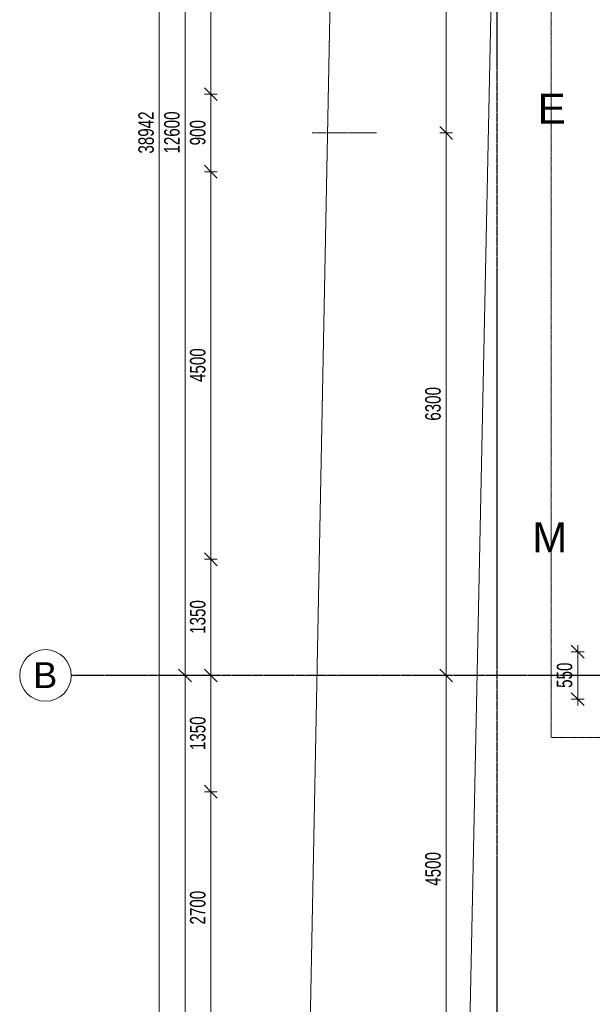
# Model space of a CAD drawing. Header units: millimetres. Extents: x -80560 to 110805, y -11020 to 52719.
# Tile 16 of 184: x 29345 to 36000, y 18781 to 30215. Entities that reach past the tile are written whole.
import ezdxf

# ---------------------------------------------------------------- set-up
doc = ezdxf.new("R2010")
doc.units = ezdxf.units.MM
doc.linetypes.add('CENTER2', pattern=[20, 8, -4, 4, -4])
doc.linetypes.add('DASHED2-1', pattern=[3, 2, -1])
for name, color, linetype, lineweight in [('A-ANNO-DIMS', 211, 'Continuous', 9), ('A-ANNO-DIMS-100', 211, 'Continuous', 9), ('A-DETL', 90, 'Continuous', 18), ('A-DETL-MBND', 5, 'Continuous', 18), ('A-FLOR-OVHD', 1, 'DASHED2-1', 18), ('G-ANNO-SYMB', 111, 'Continuous', 9), ('S-GRID', 1, 'Continuous', 9), ('S-GRID-IDEN', 1, 'Continuous', 9)]:
    doc.layers.add(name, color=color, linetype=linetype, lineweight=lineweight)
doc.styles.add('Arial_3', font='arial.ttf', dxfattribs={"height": 350})
doc.styles.add('Arial_4', font='arial.ttf', dxfattribs={"height": 300})
doc.styles.add('Arial_5', font='arial.ttf', dxfattribs={"width": 0.7, "height": 180})
doc.dimstyles.new('n3o_1_8', dxfattribs={"dimscale": 304.8, "dimtxt": 183.646692, "dimasz": 0.492126, "dimexe": 0.246063, "dimexo": 0.0625, "dimgap": 0.032808, "dimtad": 1, "dimdec": 0, "dimdsep": 46, "dimtxsty": 'Arial_5', "dimblk1": 'OBLIQUE', "dimblk2": 'OBLIQUE', "dimsah": 1, "dimcen": 0.09, "dimdle": 0.246063, "dimazin": 0, "dimtfac": 1, "dimtdec": 4, "dimtix": 1, "dimtmove": 0, "dimatfit": 3, "dimfxl": 0.246063, "dimfxlon": 1, "dimtvp": 1, "dimtolj": 1, "dimtzin": 0, "dimarcsym": 2})
doc.dimstyles.new('n3o_1_8_3', dxfattribs={"dimscale": 304.8, "dimtxt": 183.646692, "dimasz": 0.492126, "dimexe": 0.246063, "dimexo": 0.0625, "dimgap": 0.032808, "dimtad": 1, "dimdec": 0, "dimdsep": 46, "dimtxsty": 'Arial_5', "dimblk1": 'OBLIQUE', "dimblk2": 'OBLIQUE', "dimsah": 1, "dimcen": 0.09, "dimdle": 0.246063, "dimazin": 0, "dimtfac": 1, "dimtdec": 4, "dimtix": 1, "dimtmove": 0, "dimatfit": 3, "dimfxl": 0.246063, "dimfxlon": 1, "dimtvp": 1, "dimtolj": 1, "dimtzin": 0, "dimarcsym": 2})

# ---------------------------------------------------------------- blocks, each defined once
blk = doc.blocks.new('Leonardo College_EHA_1489_R18_CF_situatie_2020_rvt-1-DO_01 eerste verdieping')
at = {"layer": 'A-DETL-MBND', "color": 254}
for p, q in [((7599, 6923), (8434, 49581)), ((8434, 49581), (7599, 6923)), ((9438, 6923), (9965, 32055)), ((9941, 30921), (9438, 6923))]:
    blk.add_line(p, q, dxfattribs=at)
blk = doc.blocks.new('Grid - r_3_0mm-316018-DO_01 eerste verdieping')
at = {"layer": 'S-GRID-IDEN'}
blk.add_circle((0, 0), 3, dxfattribs=at)
blk = doc.blocks.new('DIMBLOCK102-DO_01 eerste verdieping')
at = {"layer": 'A-ANNO-DIMS-100'}
for p, q in [((31567, 32050), (31492, 32125)), ((31642, 32050), (31492, 32050)), ((31567, 32050), (31567, 29350)), ((31567, 32050), (31642, 31975)), ((31567, 32050), (31642, 32050)), ((31567, 29350), (31492, 29425)), ((31642, 29350), (31492, 29350)), ((31567, 29350), (31642, 29275)), ((31567, 29350), (31642, 29350))]:
    blk.add_line(p, q, dxfattribs=at)
at = {"layer": 'A-ANNO-DIMS-100', "color": 0, "insert": (31324, 30508), "char_height": 180, "width": 461.09, "attachment_point": 1, "rotation": 90, "line_spacing_factor": 0.941778, "style": 'Arial_5'}
blk.add_mtext('2700', dxfattribs=at)
blk = doc.blocks.new('_Oblique')
at = {"color": 0, "linetype": 'ByBlock', "lineweight": -2}
blk.add_line((-0.5, -0.5), (0.5, 0.5), dxfattribs=at)
blk = doc.blocks.new('DIMBLOCK103-DO_01 eerste verdieping')
at = {"layer": 'A-ANNO-DIMS-100'}
for p, q in [((31567, 29350), (31492, 29425)), ((31642, 29350), (31492, 29350)), ((31567, 29350), (31567, 28450)), ((31567, 29350), (31642, 29275)), ((31567, 29350), (31642, 29350)), ((31567, 28450), (31492, 28525)), ((31642, 28450), (31492, 28450)), ((31567, 28450), (31642, 28375)), ((31567, 28450), (31642, 28450))]:
    blk.add_line(p, q, dxfattribs=at)
at = {"layer": 'A-ANNO-DIMS-100', "color": 0, "insert": (31324, 28756), "char_height": 180, "width": 345.82, "attachment_point": 1, "rotation": 90, "line_spacing_factor": 0.941778, "style": 'Arial_5'}
blk.add_mtext('900', dxfattribs=at)
blk = doc.blocks.new('DIMBLOCK104-DO_01 eerste verdieping')
at = {"layer": 'A-ANNO-DIMS-100'}
for p, q in [((31567, 28450), (31492, 28525)), ((31642, 28450), (31492, 28450)), ((31567, 28450), (31567, 23950)), ((31567, 28450), (31642, 28375)), ((31567, 28450), (31642, 28450)), ((31567, 23950), (31492, 24025)), ((31642, 23950), (31492, 23950)), ((31567, 23950), (31642, 23875)), ((31567, 23950), (31642, 23950))]:
    blk.add_line(p, q, dxfattribs=at)
at = {"layer": 'A-ANNO-DIMS-100', "color": 0, "insert": (31324, 26008), "char_height": 180, "width": 461.09, "attachment_point": 1, "rotation": 90, "line_spacing_factor": 0.941778, "style": 'Arial_5'}
blk.add_mtext('4500', dxfattribs=at)
blk = doc.blocks.new('DIMBLOCK105-DO_01 eerste verdieping')
at = {"layer": 'A-ANNO-DIMS-100'}
for p, q in [((31567, 23950), (31492, 24025)), ((31642, 23950), (31492, 23950)), ((31567, 23950), (31567, 22600)), ((31567, 23950), (31642, 23875)), ((31567, 23950), (31642, 23950)), ((31567, 22600), (31492, 22675)), ((31642, 22600), (31492, 22600)), ((31567, 22600), (31642, 22525)), ((31567, 22600), (31642, 22600))]:
    blk.add_line(p, q, dxfattribs=at)
at = {"layer": 'A-ANNO-DIMS-100', "color": 0, "insert": (31324, 23083), "char_height": 180, "width": 461.09, "attachment_point": 1, "rotation": 90, "line_spacing_factor": 0.941778, "style": 'Arial_5'}
blk.add_mtext('1350', dxfattribs=at)
blk = doc.blocks.new('DIMBLOCK106-DO_01 eerste verdieping')
at = {"layer": 'A-ANNO-DIMS-100'}
for p, q in [((31567, 22600), (31492, 22675)), ((31642, 22600), (31492, 22600)), ((31567, 22600), (31567, 21250)), ((31567, 22600), (31642, 22525)), ((31567, 22600), (31642, 22600)), ((31567, 21250), (31492, 21325)), ((31642, 21250), (31492, 21250)), ((31567, 21250), (31642, 21175)), ((31567, 21250), (31642, 21250))]:
    blk.add_line(p, q, dxfattribs=at)
at = {"layer": 'A-ANNO-DIMS-100', "color": 0, "insert": (31324, 21733), "char_height": 180, "width": 461.09, "attachment_point": 1, "rotation": 90, "line_spacing_factor": 0.941778, "style": 'Arial_5'}
blk.add_mtext('1350', dxfattribs=at)
blk = doc.blocks.new('DIMBLOCK107-DO_01 eerste verdieping')
at = {"layer": 'A-ANNO-DIMS-100'}
for p, q in [((31567, 21250), (31492, 21325)), ((31642, 21250), (31492, 21250)), ((31567, 21250), (31567, 18550)), ((31567, 21250), (31642, 21175)), ((31567, 21250), (31642, 21250)), ((31567, 18550), (31492, 18625)), ((31642, 18550), (31492, 18550)), ((31567, 18550), (31642, 18475)), ((31567, 18550), (31642, 18550))]:
    blk.add_line(p, q, dxfattribs=at)
at = {"layer": 'A-ANNO-DIMS-100', "color": 0, "insert": (31324, 19708), "char_height": 180, "width": 461.09, "attachment_point": 1, "rotation": 90, "line_spacing_factor": 0.941778, "style": 'Arial_5'}
blk.add_mtext('2700', dxfattribs=at)
blk = doc.blocks.new('DIMBLOCK127-DO_01 eerste verdieping')
at = {"layer": 'A-ANNO-DIMS-100'}
for p, q in [((31267, 22600), (31192, 22675)), ((31192, 22600), (31342, 22600)), ((31267, 22600), (31192, 22600)), ((31267, 10000), (31267, 22600)), ((31267, 22600), (31342, 22525)), ((31267, 10000), (31192, 10075)), ((31192, 10000), (31342, 10000)), ((31267, 10000), (31192, 10000)), ((31267, 10000), (31342, 9925))]:
    blk.add_line(p, q, dxfattribs=at)
at = {"layer": 'A-ANNO-DIMS-100', "color": 0, "insert": (31024, 16060), "char_height": 180, "width": 576.37, "attachment_point": 1, "rotation": 90, "line_spacing_factor": 0.941778, "style": 'Arial_5'}
blk.add_mtext('12600', dxfattribs=at)
blk = doc.blocks.new('DIMBLOCK128-DO_01 eerste verdieping')
at = {"layer": 'A-ANNO-DIMS-100'}
for p, q in [((31267, 35200), (31192, 35275)), ((31192, 35200), (31342, 35200)), ((31267, 35200), (31192, 35200)), ((31267, 22600), (31267, 35200)), ((31267, 35200), (31342, 35125)), ((31267, 22600), (31192, 22675)), ((31192, 22600), (31342, 22600)), ((31267, 22600), (31192, 22600)), ((31267, 22600), (31342, 22525))]:
    blk.add_line(p, q, dxfattribs=at)
at = {"layer": 'A-ANNO-DIMS-100', "color": 0, "insert": (31024, 28660), "char_height": 180, "width": 576.37, "attachment_point": 1, "rotation": 90, "line_spacing_factor": 0.941778, "style": 'Arial_5'}
blk.add_mtext('12600', dxfattribs=at)
blk = doc.blocks.new('DIMBLOCK347-DO_01 eerste verdieping')
at = {"layer": 'A-ANNO-DIMS-100'}
for p, q in [((30967, 48371), (30892, 48446)), ((31042, 48371), (30892, 48371)), ((30967, 48446), (30967, 9354)), ((30967, 48371), (31042, 48296)), ((30967, 48371), (31042, 48371)), ((30967, 9429), (30892, 9504)), ((31042, 9429), (30892, 9429)), ((30967, 9429), (31042, 9354)), ((30967, 9429), (31042, 9429))]:
    blk.add_line(p, q, dxfattribs=at)
at = {"layer": 'A-ANNO-DIMS-100', "color": 0, "insert": (30724, 28660), "char_height": 180, "width": 576.37, "attachment_point": 1, "rotation": 90, "line_spacing_factor": 0.941778, "style": 'Arial_5'}
blk.add_mtext('38942', dxfattribs=at)
blk = doc.blocks.new('DIMBLOCK611-DO_01 eerste verdieping')
at = {"layer": 'A-ANNO-DIMS-100'}
for p, q in [((35831, 22875), (35756, 22950)), ((35906, 22875), (35756, 22875)), ((35831, 22250), (35831, 22950)), ((35831, 22875), (35906, 22800)), ((35831, 22875), (35906, 22875)), ((35831, 22325), (35756, 22400)), ((35906, 22325), (35756, 22325)), ((35831, 22325), (35906, 22250)), ((35831, 22325), (35906, 22325))]:
    blk.add_line(p, q, dxfattribs=at)
at = {"layer": 'A-ANNO-DIMS-100', "color": 0, "insert": (35587, 22456), "char_height": 180, "width": 345.82, "attachment_point": 1, "rotation": 90, "line_spacing_factor": 0.941778, "style": 'Arial_5'}
blk.add_mtext('550', dxfattribs=at)
blk = doc.blocks.new('DIMBLOCK623-DO_01 eerste verdieping')
at = {"layer": 'A-ANNO-DIMS-100'}
for p, q in [((34302, 22600), (34227, 22675)), ((34227, 22600), (34377, 22600)), ((34302, 22600), (34227, 22600)), ((34302, 18100), (34302, 22600)), ((34302, 22600), (34377, 22525)), ((34302, 18100), (34227, 18175)), ((34377, 18100), (34227, 18100)), ((34302, 18100), (34377, 18025)), ((34302, 18100), (34377, 18100))]:
    blk.add_line(p, q, dxfattribs=at)
at = {"layer": 'A-ANNO-DIMS-100', "color": 0, "insert": (34058, 20158), "char_height": 180, "width": 461.09, "attachment_point": 1, "rotation": 90, "line_spacing_factor": 0.941778, "style": 'Arial_5'}
blk.add_mtext('4500', dxfattribs=at)
blk = doc.blocks.new('DIMBLOCK624-DO_01 eerste verdieping')
at = {"layer": 'A-ANNO-DIMS-100'}
for p, q in [((34302, 28900), (34227, 28975)), ((34377, 28900), (34227, 28900)), ((34302, 22600), (34302, 28900)), ((34302, 28900), (34377, 28825)), ((34302, 28900), (34377, 28900)), ((34302, 22600), (34227, 22675)), ((34227, 22600), (34377, 22600)), ((34302, 22600), (34227, 22600)), ((34302, 22600), (34377, 22525))]:
    blk.add_line(p, q, dxfattribs=at)
at = {"layer": 'A-ANNO-DIMS-100', "color": 0, "insert": (34058, 25558), "char_height": 180, "width": 461.09, "attachment_point": 1, "rotation": 90, "line_spacing_factor": 0.941778, "style": 'Arial_5'}
blk.add_mtext('6300', dxfattribs=at)
blk = doc.blocks.new('DIMBLOCK625-DO_01 eerste verdieping')
at = {"layer": 'A-ANNO-DIMS-100'}
for p, q in [((34302, 35200), (34227, 35275)), ((34227, 35200), (34377, 35200)), ((34302, 35200), (34227, 35200)), ((34302, 28900), (34302, 35200)), ((34302, 35200), (34377, 35125)), ((34302, 28900), (34227, 28975)), ((34377, 28900), (34227, 28900)), ((34302, 28900), (34377, 28825)), ((34302, 28900), (34377, 28900))]:
    blk.add_line(p, q, dxfattribs=at)
at = {"layer": 'A-ANNO-DIMS-100', "color": 0, "insert": (34058, 31858), "char_height": 180, "width": 461.09, "attachment_point": 1, "rotation": 90, "line_spacing_factor": 0.941778, "style": 'Arial_5'}
blk.add_mtext('6300', dxfattribs=at)

msp = doc.modelspace()

# ---------------------------------------------------------------- linework, layer by layer
at = {"layer": 'A-DETL', "linetype": 'CENTER2'}
msp.add_line((32744.8, 28900), (33494.8, 28900), dxfattribs=at)
at = {"layer": 'A-FLOR-OVHD'}
for p, q in [((35523.8, 21879), (35523.8, 48371)), ((36723.8, 21879), (35523.8, 21879))]:
    msp.add_line(p, q, dxfattribs=at)
at = {"layer": 'S-GRID', "linetype": 'CENTER2', "lineweight": 25}
for p, q in [((34894.8, 4383.3), (34894.8, 52119.1)), ((110204.9, 22600), (29945.3, 22600))]:
    msp.add_line(p, q, dxfattribs=at)

# ---------------------------------------------------------------- block references
at = {"color": 250, "lineweight": 5}
msp.add_blockref('Leonardo College_EHA_1489_R18_CF_situatie_2020_rvt-1-DO_01 eerste verdieping', (24894.8, 0), dxfattribs=at)
at = {"layer": 'S-GRID-IDEN', "xscale": 99.99999999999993, "yscale": 99.99999999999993, "zscale": 99.99999999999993, "rotation": 90}
msp.add_blockref('Grid - r_3_0mm-316018-DO_01 eerste verdieping', (29645.3, 22600), dxfattribs=at)

# ---------------------------------------------------------------- texts
at = {"layer": 'G-ANNO-SYMB', "char_height": 350, "attachment_point": 1, "style": 'Arial_3'}
for s, insert, width in [('E', (35365.5, 29358), 400.844), ('M', (35301.8, 24380.1), 489.029)]:
    msp.add_mtext(s, dxfattribs=dict(at, insert=insert, width=width))
at = {"layer": 'S-GRID-IDEN', "insert": (29502.3, 22754.2), "char_height": 300, "width": 344.726, "attachment_point": 1, "style": 'Arial_4'}
msp.add_mtext('B', dxfattribs=at)

# ---------------------------------------------------------------- dimensions: what is measured, and where the dimension line sits
at = {"layer": 'A-ANNO-DIMS'}
for base, p1, p2, dimstyle, override, picture, middle in [((30967.5, 9429), (31042.5, 48371), (31042.5, 9429), 'n3o_1_8_3', {"dimpost": '<>', "dimfxl": 38942}, 'DIMBLOCK347-DO_01 eerste verdieping', (30865.5, 28900)), ((31267.5, 35200), (31192.5, 22600), (31192.5, 35200), 'n3o_1_8', {"dimpost": '<>', "dimfxl": 12600}, 'DIMBLOCK128-DO_01 eerste verdieping', (31165.6, 28900)), ((34302, 35200), (34377, 28900), (34227, 35200), 'n3o_1_8_3', {"dimpost": '<>', "dimfxl": 6301.785461}, 'DIMBLOCK625-DO_01 eerste verdieping', (34200.1, 32050)), ((31567.5, 29350), (31642.5, 32050), (31642.5, 29350), 'n3o_1_8', {"dimpost": '<>', "dimfxl": 2700}, 'DIMBLOCK102-DO_01 eerste verdieping', (31465.6, 30700)), ((31567.5, 28450), (31642.5, 29350), (31642.5, 28450), 'n3o_1_8', {"dimpost": '<>', "dimfxl": 900}, 'DIMBLOCK103-DO_01 eerste verdieping', (31465.6, 28900)), ((34302, 28900), (34227, 22600), (34377, 28900), 'n3o_1_8_3', {"dimpost": '<>', "dimfxl": 6301.785461}, 'DIMBLOCK624-DO_01 eerste verdieping', (34200.1, 25750)), ((31567.5, 23950), (31642.5, 28450), (31642.5, 23950), 'n3o_1_8', {"dimpost": '<>', "dimfxl": 4500}, 'DIMBLOCK104-DO_01 eerste verdieping', (31465.6, 26200)), ((31567.5, 22600), (31642.5, 23950), (31642.5, 22600), 'n3o_1_8', {"dimpost": '<>', "dimfxl": 1350}, 'DIMBLOCK105-DO_01 eerste verdieping', (31465.5, 23275)), ((35830.6, 22875), (35905.6, 22325), (35905.6, 22875), 'n3o_1_8_3', {"dimpost": '<>', "dimfxl": 550}, 'DIMBLOCK611-DO_01 eerste verdieping', (35728.7, 22600)), ((31267.5, 22600), (31192.5, 10000), (31192.5, 22600), 'n3o_1_8', {"dimpost": '<>', "dimfxl": 12600}, 'DIMBLOCK127-DO_01 eerste verdieping', (31165.6, 16300)), ((31567.5, 21250), (31642.5, 22600), (31642.5, 21250), 'n3o_1_8', {"dimpost": '<>', "dimfxl": 1350}, 'DIMBLOCK106-DO_01 eerste verdieping', (31465.5, 21925)), ((34302, 22600), (34377, 18100), (34227, 22600), 'n3o_1_8_3', {"dimpost": '<>', "dimfxl": 4502.499306}, 'DIMBLOCK623-DO_01 eerste verdieping', (34200.1, 20350)), ((31567.5, 18550), (31642.5, 21250), (31642.5, 18550), 'n3o_1_8', {"dimpost": '<>', "dimfxl": 2700}, 'DIMBLOCK107-DO_01 eerste verdieping', (31465.6, 19900))]:
    dim = msp.add_linear_dim(base=base, p1=p1, p2=p2, angle=90, dimstyle=dimstyle, override=override, dxfattribs=at)
    dim.commit()
    dim.dimension.update_dxf_attribs({"geometry": picture, "text_midpoint": middle})

doc.saveas('drawing.dxf')
